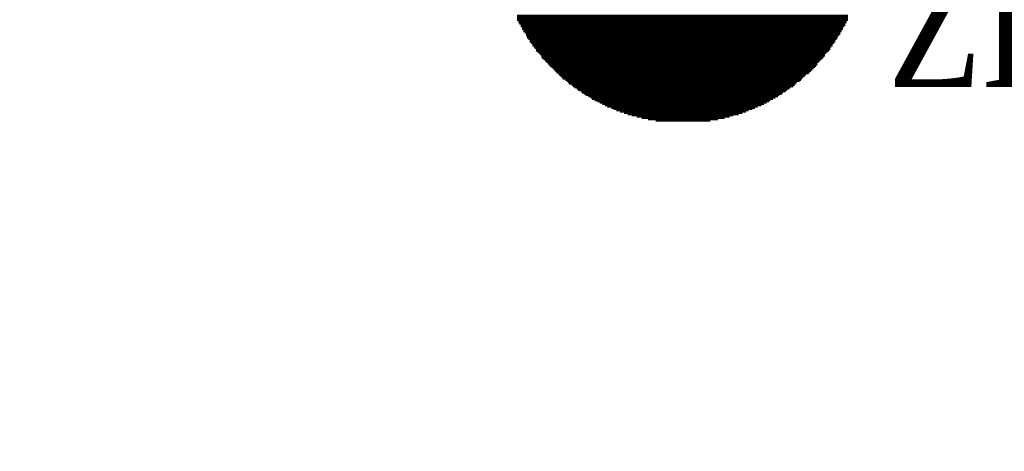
# Model space of a CAD drawing. Header units: millimetres. Extents: x 861 to 1254, y -31 to 249.
# Tile 23 of 41: x 1133 to 1157, y 104 to 115. Entities that reach past the tile are written whole.
import ezdxf
from ezdxf.enums import TextEntityAlignment as Align

# ---------------------------------------------------------------- set-up
doc = ezdxf.new("R2010")
doc.units = ezdxf.units.MM
doc.header["$LTSCALE"] = 32.67
doc.header["$PDMODE"] = 3
doc.header["$PDSIZE"] = 0.3125
doc.layers.get('0').update_dxf_attribs({"linetype": 'CONTINUOUS'})
doc.layers.get('Defpoints').update_dxf_attribs({"linetype": 'CONTINUOUS'})
doc.layers.add('尺寸標柱線', color=3, linetype='CONTINUOUS', lineweight=15)
doc.styles.get("Standard").update_dxf_attribs({"font": 'times.ttf', "width": 0.8})
doc.dimstyles.new('ISO-25(2)', dxfattribs={"dimtxt": 3, "dimasz": 2.5, "dimexe": 1, "dimexo": 1, "dimgap": 1, "dimtad": 1, "dimlfac": 0.666667, "dimdsep": 46, "dimtxsty": 'Standard', "dimcen": 2.5, "dimclrd": 3, "dimclre": 3, "dimclrt": 2, "dimadec": 0, "dimazin": 2, "dimtfac": 1, "dimtmove": 0, "dimatfit": 3, "dimfxl": 0, "dimarcsym": 0})

# ---------------------------------------------------------------- blocks, each defined once
blk = doc.blocks.new('*D259')
at = {"layer": 'Defpoints', "color": 0}
for p in [(1077.062, 113.283), (1088.685, 113.283), (1203.405, 79.428)]:
    blk.add_point(p, dxfattribs=at)
at = {"layer": '尺寸標柱線', "color": 3, "linetype": 'ByBlock', "lineweight": -2}
blk.add_line((1087.685, 113.283), (1068.323, 113.283), dxfattribs=at)
at = {"layer": '尺寸標柱線', "color": 2, "insert": (1072.192, 115.813), "char_height": 3, "attachment_point": 5}
blk.add_mtext('22.57', dxfattribs=at)
blk = doc.blocks.new('*D260')
at = {"layer": 'Defpoints', "color": 0}
for p in [(1088.685, 110.433), (1077.204, 107.725), (1203.405, 79.428)]:
    blk.add_point(p, dxfattribs=at)
at = {"layer": '尺寸標柱線', "color": 3, "linetype": 'ByBlock', "lineweight": -2}
for p, q in [((1083.685, 110.433), (1082.204, 107.725)), ((1087.685, 110.433), (1083.685, 110.433)), ((1082.204, 107.725), (1068.464, 107.725))]:
    blk.add_line(p, q, dxfattribs=at)
at = {"layer": '尺寸標柱線', "color": 2, "insert": (1072.334, 110.256), "char_height": 3, "attachment_point": 5}
blk.add_mtext('20.67', dxfattribs=at)
blk = doc.blocks.new('*D261')
at = {"layer": 'Defpoints', "color": 0}
for p in [(1077.095, 124.083), (1088.685, 124.083), (1203.405, 79.428)]:
    blk.add_point(p, dxfattribs=at)
at = {"layer": '尺寸標柱線', "color": 3, "linetype": 'ByBlock', "lineweight": -2}
blk.add_line((1087.685, 124.083), (1068.355, 124.083), dxfattribs=at)
at = {"layer": '尺寸標柱線', "color": 2, "insert": (1072.225, 126.613), "char_height": 3, "attachment_point": 5}
blk.add_mtext('29.77', dxfattribs=at)
blk = doc.blocks.new('*D267')
at = {"layer": 'Defpoints', "color": 0}
for p in [(1077.158, 132.768), (1100.945, 132.768), (1203.405, 79.428)]:
    blk.add_point(p, dxfattribs=at)
at = {"layer": '尺寸標柱線', "color": 3, "linetype": 'ByBlock', "lineweight": -2}
blk.add_line((1099.945, 132.768), (1068.465, 132.768), dxfattribs=at)
at = {"layer": '尺寸標柱線', "color": 2, "insert": (1072.312, 135.298), "char_height": 3, "attachment_point": 5}
blk.add_mtext('35.56', dxfattribs=at)
blk = doc.blocks.new('*D270')
at = {"layer": 'Defpoints', "color": 0}
for p in [(1104.345, 169.511), (1104.345, 136.168), (1203.405, 79.428)]:
    blk.add_point(p, dxfattribs=at)
at = {"layer": '尺寸標柱線', "color": 3, "linetype": 'ByBlock', "lineweight": -2}
blk.add_line((1104.345, 137.168), (1104.345, 178.209), dxfattribs=at)
at = {"layer": '尺寸標柱線', "color": 2, "insert": (1101.814, 174.36), "char_height": 3, "attachment_point": 5, "rotation": 90}
blk.add_mtext('66.04', dxfattribs=at)
blk = doc.blocks.new('*D271')
at = {"layer": 'Defpoints', "color": 0}
for p in [(1096.024, 170.08), (1099.11, 115.258), (1203.405, 79.428)]:
    blk.add_point(p, dxfattribs=at)
at = {"layer": '尺寸標柱線', "color": 3, "linetype": 'ByBlock', "lineweight": -2}
for p, q in [((1096.024, 165.08), (1096.024, 178.607)), ((1099.11, 160.08), (1096.024, 165.08)), ((1099.11, 116.258), (1099.11, 160.08))]:
    blk.add_line(p, q, dxfattribs=at)
at = {"layer": '尺寸標柱線', "color": 2, "insert": (1093.493, 174.844), "char_height": 3, "attachment_point": 5, "rotation": 90}
blk.add_mtext('69.53', dxfattribs=at)

msp = doc.modelspace()

# ---------------------------------------------------------------- linework, layer by layer
at = {"color": 5}
for points in [[(1145.333, 114.61, 0.152, 0.152, 0), (1153.257, 114.61, 0.152, 0.152, 0)], [(1153.227, 114.579, 0.152, 0.152, 0), (1145.363, 114.579, 0.152, 0.152, 0)], [(1145.363, 114.549, 0.152, 0.152, 0), (1153.227, 114.549, 0.152, 0.152, 0)], [(1153.196, 114.518, 0.152, 0.152, 0), (1145.393, 114.518, 0.152, 0.152, 0)], [(1145.424, 114.488, 0.152, 0.152, 0), (1153.196, 114.488, 0.152, 0.152, 0)], [(1153.166, 114.457, 0.152, 0.152, 0), (1145.424, 114.457, 0.152, 0.152, 0)], [(1145.454, 114.427, 0.152, 0.152, 0), (1153.135, 114.427, 0.152, 0.152, 0)], [(1153.135, 114.396, 0.152, 0.152, 0), (1145.454, 114.396, 0.152, 0.152, 0)], [(1145.485, 114.366, 0.152, 0.152, 0), (1153.105, 114.366, 0.152, 0.152, 0)], [(1153.105, 114.335, 0.152, 0.152, 0), (1145.485, 114.335, 0.152, 0.152, 0)], [(1145.515, 114.305, 0.152, 0.152, 0), (1153.074, 114.305, 0.152, 0.152, 0)], [(1153.074, 114.274, 0.152, 0.152, 0), (1145.546, 114.274, 0.152, 0.152, 0)], [(1145.546, 114.244, 0.152, 0.152, 0), (1153.044, 114.244, 0.152, 0.152, 0)], [(1153.013, 114.213, 0.152, 0.152, 0), (1145.576, 114.213, 0.152, 0.152, 0)], [(1145.576, 114.183, 0.152, 0.152, 0), (1153.013, 114.183, 0.152, 0.152, 0)], [(1152.983, 114.152, 0.152, 0.152, 0), (1145.607, 114.152, 0.152, 0.152, 0)], [(1145.637, 114.122, 0.152, 0.152, 0), (1152.953, 114.122, 0.152, 0.152, 0)], [(1152.953, 114.091, 0.152, 0.152, 0), (1145.637, 114.091, 0.152, 0.152, 0)], [(1145.668, 114.061, 0.152, 0.152, 0), (1152.922, 114.061, 0.152, 0.152, 0)], [(1152.892, 114.03, 0.152, 0.152, 0), (1145.698, 114.03, 0.152, 0.152, 0)], [(1145.698, 114, 0.152, 0.152, 0), (1152.892, 114, 0.152, 0.152, 0)], [(1152.861, 113.969, 0.152, 0.152, 0), (1145.729, 113.969, 0.152, 0.152, 0)], [(1145.759, 113.939, 0.152, 0.152, 0), (1152.831, 113.939, 0.152, 0.152, 0)], [(1152.831, 113.908, 0.152, 0.152, 0), (1145.79, 113.908, 0.152, 0.152, 0)], [(1145.79, 113.878, 0.152, 0.152, 0), (1152.8, 113.878, 0.152, 0.152, 0)], [(1152.77, 113.848, 0.152, 0.152, 0), (1145.82, 113.848, 0.152, 0.152, 0)], [(1145.851, 113.817, 0.152, 0.152, 0), (1152.739, 113.817, 0.152, 0.152, 0)], [(1152.709, 113.787, 0.152, 0.152, 0), (1145.881, 113.787, 0.152, 0.152, 0)], [(1145.912, 113.756, 0.152, 0.152, 0), (1152.709, 113.756, 0.152, 0.152, 0)], [(1152.678, 113.726, 0.152, 0.152, 0), (1145.912, 113.726, 0.152, 0.152, 0)], [(1145.942, 113.695, 0.152, 0.152, 0), (1152.648, 113.695, 0.152, 0.152, 0)], [(1152.617, 113.665, 0.152, 0.152, 0), (1145.973, 113.665, 0.152, 0.152, 0)], [(1146.003, 113.634, 0.152, 0.152, 0), (1152.587, 113.634, 0.152, 0.152, 0)], [(1152.556, 113.604, 0.152, 0.152, 0), (1146.034, 113.604, 0.152, 0.152, 0)], [(1146.064, 113.573, 0.152, 0.152, 0), (1152.526, 113.573, 0.152, 0.152, 0)], [(1152.526, 113.543, 0.152, 0.152, 0), (1146.095, 113.543, 0.152, 0.152, 0)], [(1146.125, 113.512, 0.152, 0.152, 0), (1152.495, 113.512, 0.152, 0.152, 0)], [(1152.465, 113.482, 0.152, 0.152, 0), (1146.155, 113.482, 0.152, 0.152, 0)], [(1146.186, 113.451, 0.152, 0.152, 0), (1152.434, 113.451, 0.152, 0.152, 0)], [(1152.404, 113.421, 0.152, 0.152, 0), (1146.216, 113.421, 0.152, 0.152, 0)], [(1146.247, 113.39, 0.152, 0.152, 0), (1152.373, 113.39, 0.152, 0.152, 0)], [(1152.343, 113.36, 0.152, 0.152, 0), (1146.277, 113.36, 0.152, 0.152, 0)], [(1146.308, 113.329, 0.152, 0.152, 0), (1152.312, 113.329, 0.152, 0.152, 0)], [(1152.251, 113.299, 0.152, 0.152, 0), (1146.338, 113.299, 0.152, 0.152, 0)], [(1146.369, 113.268, 0.152, 0.152, 0), (1152.221, 113.268, 0.152, 0.152, 0)], [(1152.191, 113.238, 0.152, 0.152, 0), (1146.399, 113.238, 0.152, 0.152, 0)], [(1146.43, 113.207, 0.152, 0.152, 0), (1152.16, 113.207, 0.152, 0.152, 0)], [(1152.13, 113.177, 0.152, 0.152, 0), (1146.491, 113.177, 0.152, 0.152, 0)], [(1146.521, 113.146, 0.152, 0.152, 0), (1152.099, 113.146, 0.152, 0.152, 0)], [(1152.038, 113.116, 0.152, 0.152, 0), (1146.552, 113.116, 0.152, 0.152, 0)], [(1146.582, 113.086, 0.152, 0.152, 0), (1152.008, 113.086, 0.152, 0.152, 0)], [(1151.977, 113.055, 0.152, 0.152, 0), (1146.643, 113.055, 0.152, 0.152, 0)], [(1146.674, 113.025, 0.152, 0.152, 0), (1151.947, 113.025, 0.152, 0.152, 0)], [(1151.886, 112.994, 0.152, 0.152, 0), (1146.704, 112.994, 0.152, 0.152, 0)], [(1146.765, 112.964, 0.152, 0.152, 0), (1151.855, 112.964, 0.152, 0.152, 0)], [(1151.794, 112.933, 0.152, 0.152, 0), (1146.796, 112.933, 0.152, 0.152, 0)], [(1146.857, 112.903, 0.152, 0.152, 0), (1151.764, 112.903, 0.152, 0.152, 0)], [(1151.703, 112.872, 0.152, 0.152, 0), (1146.887, 112.872, 0.152, 0.152, 0)], [(1146.948, 112.842, 0.152, 0.152, 0), (1151.672, 112.842, 0.152, 0.152, 0)], [(1151.611, 112.811, 0.152, 0.152, 0), (1146.978, 112.811, 0.152, 0.152, 0)], [(1147.039, 112.781, 0.152, 0.152, 0), (1151.581, 112.781, 0.152, 0.152, 0)], [(1151.52, 112.75, 0.152, 0.152, 0), (1147.1, 112.75, 0.152, 0.152, 0)], [(1147.131, 112.72, 0.152, 0.152, 0), (1151.459, 112.72, 0.152, 0.152, 0)], [(1151.398, 112.689, 0.152, 0.152, 0), (1147.192, 112.689, 0.152, 0.152, 0)], [(1147.253, 112.659, 0.152, 0.152, 0), (1151.368, 112.659, 0.152, 0.152, 0)], [(1151.307, 112.628, 0.152, 0.152, 0), (1147.314, 112.628, 0.152, 0.152, 0)], [(1147.375, 112.598, 0.152, 0.152, 0), (1151.246, 112.598, 0.152, 0.152, 0)], [(1151.185, 112.567, 0.152, 0.152, 0), (1147.436, 112.567, 0.152, 0.152, 0)], [(1147.497, 112.537, 0.152, 0.152, 0), (1151.093, 112.537, 0.152, 0.152, 0)], [(1151.032, 112.506, 0.152, 0.152, 0), (1147.588, 112.506, 0.152, 0.152, 0)], [(1147.649, 112.476, 0.152, 0.152, 0), (1150.971, 112.476, 0.152, 0.152, 0)], [(1150.88, 112.445, 0.152, 0.152, 0), (1147.71, 112.445, 0.152, 0.152, 0)], [(1147.801, 112.415, 0.152, 0.152, 0), (1150.819, 112.415, 0.152, 0.152, 0)], [(1150.727, 112.384, 0.152, 0.152, 0), (1147.893, 112.384, 0.152, 0.152, 0)], [(1147.984, 112.354, 0.152, 0.152, 0), (1150.636, 112.354, 0.152, 0.152, 0)], [(1150.514, 112.324, 0.152, 0.152, 0), (1148.076, 112.324, 0.152, 0.152, 0)], [(1148.198, 112.293, 0.152, 0.152, 0), (1150.423, 112.293, 0.152, 0.152, 0)], [(1150.301, 112.263, 0.152, 0.152, 0), (1148.32, 112.263, 0.152, 0.152, 0)], [(1148.472, 112.232, 0.152, 0.152, 0), (1150.148, 112.232, 0.152, 0.152, 0)], [(1149.965, 112.202, 0.152, 0.152, 0), (1148.655, 112.202, 0.152, 0.152, 0)]]:
    msp.add_lwpolyline(points, format="xyseb", dxfattribs=at)

# ---------------------------------------------------------------- texts
at = {"color": 5, "width": 0.853333}
msp.add_text('ZERO', height=2.8575, dxfattribs=at).set_placement((1159.018, 112.956), align=Align.CENTER)

# ---------------------------------------------------------------- dimensions: what is measured, and where the dimension line sits
at = {"layer": '尺寸標柱線'}
for feature_location, offset, dtype, picture, middle in [((1099.11, 115.258), (-3.086, 54.822), 1, '*D271', (1093.493, 174.844)), ((1104.345, 136.168), (0, 33.343), 1, '*D270', (1101.814, 174.36)), ((1100.945, 132.768), (-23.786, 0), 0, '*D267', (1072.312, 135.298)), ((1088.685, 124.083), (-11.59, 0), 0, '*D261', (1072.225, 126.613)), ((1088.685, 113.283), (-11.622, 0), 0, '*D259', (1072.192, 115.813)), ((1088.685, 110.433), (-11.48, -2.708), 0, '*D260', (1072.334, 110.256))]:
    dim = msp.add_ordinate_dim(feature_location=feature_location, offset=offset, dtype=dtype, origin=(1203.405, 79.428), dimstyle='ISO-25(2)', override={"dimarcsym": 1}, dxfattribs=at)
    dim.commit()
    dim.dimension.update_dxf_attribs({"geometry": picture, "text_midpoint": middle})

doc.saveas('drawing.dxf')
